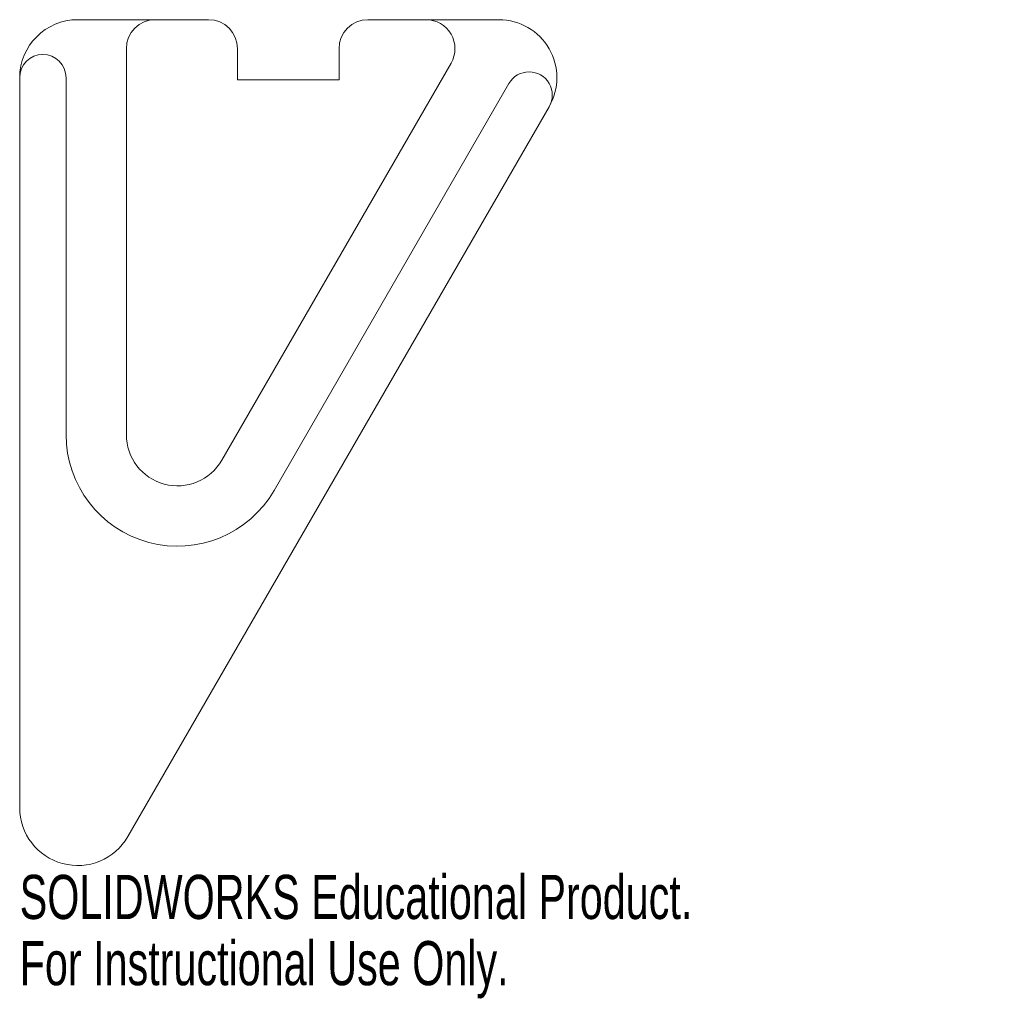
# Model space of a CAD drawing. Header units: inches. Extents: x 0 to 4.25, y -4.22 to 0.
import ezdxf

# ---------------------------------------------------------------- set-up
doc = ezdxf.new("R2010")
doc.units = ezdxf.units.IN
doc.header["$MEASUREMENT"] = 0
doc.styles.add('SLDTEXTSTYLE0', font='TXT', dxfattribs={"width": 0.7})

msp = doc.modelspace()

# ---------------------------------------------------------------- linework, layer by layer
at = {"color": 7, "linetype": 'Continuous', "lineweight": 18}
for p, q in [((0.8147, 0), (0.25, 0)), ((2.067, 0), (1.5022, 0)), ((0.46, -1.7892), (0.46, -0.125)), ((0.9397, -0.125), (0.9397, -0.26)), ((1.3772, -0.26), (1.3772, -0.125)), ((1.8606, -0.1875), (0.8721, -1.8996)), ((0, -0.25), (0, -3.3971)), ((0.2, -0.25), (0.2, -1.7892)), ((0.9397, -0.26), (1.3772, -0.26)), ((1.0973, -2.0296), (2.1103, -0.275)), ((0.4665, -3.5221), (2.2835, -0.375))]:
    msp.add_line(p, q, dxfattribs=at)
for centre, radius, start, end in [((0.25, -0.25), 0.25, 90, 180), ((0.585, -0.125), 0.125, 90, 180), ((0.8147, -0.125), 0.125, 0, 90), ((1.5022, -0.125), 0.125, 90, 180), ((1.7523, -0.125), 0.125, 330, 90), ((2.067, -0.25), 0.25, 330, 90), ((0.1, -0.25), 0.1, 0, 180), ((2.1969, -0.325), 0.1, 330, 150), ((0.6808, -1.7892), 0.4808, 180, 330), ((0.6808, -1.7892), 0.2208, 180, 330), ((0.25, -3.3971), 0.25, 180, 330)]:
    msp.add_arc(centre, radius, start, end, dxfattribs=at)

# ---------------------------------------------------------------- texts
at = {"color": 7, "linetype": 'Continuous', "char_height": 0.1903, "attachment_point": 1, "style": 'SLDTEXTSTYLE0'}
for s, insert in [('SOLIDWORKS Educational Product.', (0, -3.6873)), ('For Instructional Use Only.', (0, -3.9727))]:
    msp.add_mtext(s, dxfattribs=dict(at, insert=insert))

doc.saveas('drawing.dxf')
